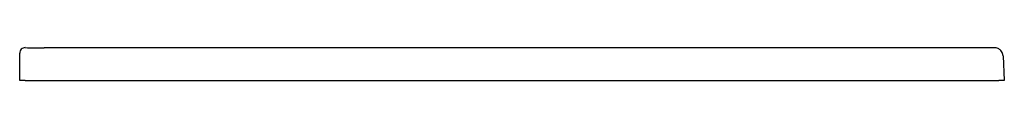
# Model space of a CAD drawing. Header units: millimetres. Extents: x 5372.079 to 5372.979, y 2672.403 to 2672.433.
import ezdxf

# ---------------------------------------------------------------- set-up
doc = ezdxf.new("R2010")
doc.units = ezdxf.units.MM
doc.layers.add('SANINDUSA', color=3, linetype='Continuous')

msp = doc.modelspace()

# ---------------------------------------------------------------- linework, layer by layer
at = {"layer": 'SANINDUSA'}
for p, q in [((5372.07875, 2672.40307), (5372.07875, 2672.42514)), ((5372.9563, 2672.43283), (5372.1012, 2672.43283)), ((5372.97758, 2672.42538), (5372.97875, 2672.40307)), ((5372.08375, 2672.40307), (5372.07875, 2672.40307)), ((5372.08375, 2672.40307), (5372.97376, 2672.40307)), ((5372.97875, 2672.40307), (5372.97376, 2672.40307))]:
    msp.add_line(p, q, dxfattribs=at)
msp.add_arc((5372.08375, 2672.42798), 0.005, 89.01134, 179.99883, dxfattribs=at)
msp.add_ellipse((5372.1145, 2672.93231), major_axis=(-0.71265, -0.01801), ratio=0.70042, start_param=1.510072, end_param=1.534444, dxfattribs=at)
for points, knots in [([(5372.07875, 2672.42514), (5372.07875, 2672.42531), (5372.07875, 2672.42582), (5372.07875, 2672.42662), (5372.07875, 2672.42738), (5372.07875, 2672.42789), (5372.07875, 2672.42795), (5372.07875, 2672.42798)], [0, 0, 0, 0, 0.11693, 0.33773, 0.558497, 0.779249, 1, 1, 1, 1]), ([(5372.96953, 2672.43292), (5372.96918, 2672.43291), (5372.96477, 2672.43285), (5372.96036, 2672.43284), (5372.9563, 2672.43283)], [0, 0, 0, 0, 0.078202, 1, 1, 1, 1]), ([(5372.97758, 2672.42538), (5372.97754, 2672.42578), (5372.97743, 2672.42686), (5372.97679, 2672.42865), (5372.9754, 2672.43066), (5372.97348, 2672.43206), (5372.9714, 2672.43279), (5372.97014, 2672.43293), (5372.96949, 2672.43291), (5372.96949, 2672.43291)], [0, 0, 0, 0, 0.095577, 0.25834, 0.447824, 0.681986, 0.836296, 0.998556, 1, 1, 1, 1])]:
    msp.add_open_spline(points, degree=3, knots=knots, dxfattribs=at)

doc.saveas('drawing.dxf')
